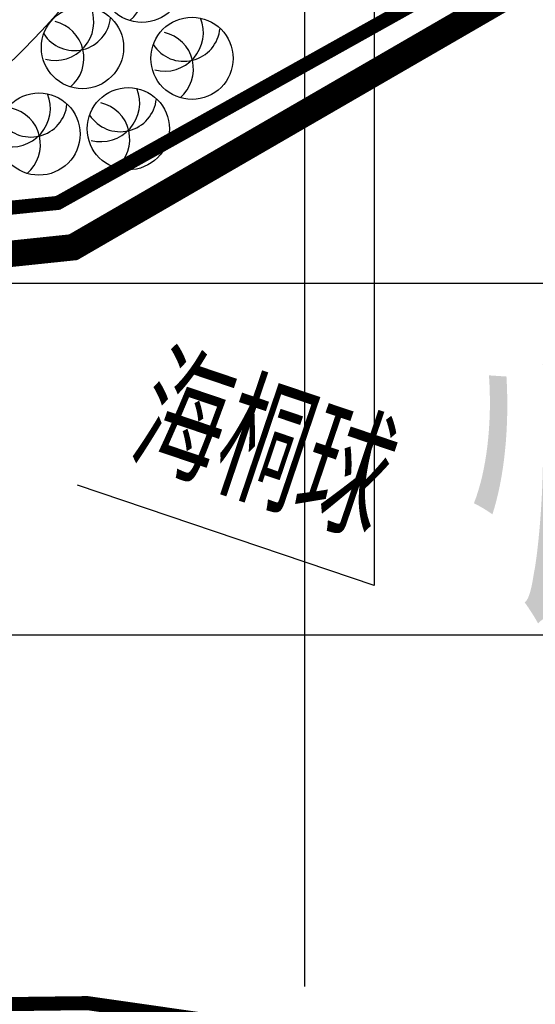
# Model space of a CAD drawing. Header units: millimetres. Extents: x -64078 to -62795, y 13127 to 13405.
# Tile 9 of 51: x -63755 to -63725, y 13173 to 13229. Entities that reach past the tile are written whole.
import ezdxf
from ezdxf.enums import TextEntityAlignment as Align

# ---------------------------------------------------------------- set-up
doc = ezdxf.new("R2010")
doc.units = ezdxf.units.MM
doc.header["$LTSCALE"] = 1000
doc.header["$MEASUREMENT"] = 0
for name, pattern in [('ACAD_ISO02W100', [15, 12, -3]), ('DASH', [0.35, 0.25, -0.1]), ('X3', [5, 4, -1])]:
    doc.linetypes.add(name, pattern=pattern)
for name, color, linetype in [('0植物', 72, 'Continuous'), ('DIM_LEAD', 3, 'Continuous'), ('dixing', 251, 'ACAD_ISO02W100'), ('DLSS', 4, 'Continuous'), ('JMD', 6, 'Continuous'), ('PUB_TEXT', 7, 'Continuous'), ('方格网', 252, 'Continuous')]:
    doc.layers.add(name, color=color, linetype=linetype)
doc.styles.add('_TCH_DIM', font='SIMPLEX', dxfattribs={"bigfont": 'GBCBIG'})
doc.styles.add('HZ', font='rs.shx', dxfattribs={"width": 0.8, "bigfont": 'hztxt.shx'})

# ---------------------------------------------------------------- blocks, each defined once
blk = doc.blocks.new('海桐球')
at = {"layer": '0植物', "color": 86}
blk.add_circle((-35, 50), 866, dxfattribs=at)
for centre, radius, start, end in [((-755, 131), 766, 282.5369, 64.5253), ((-747, -303), 817, 325.3925, 91.4177), ((-88, -738), 789, 19.6513, 146.595)]:
    blk.add_arc(centre, radius, start, end, dxfattribs=at)

msp = doc.modelspace()

# ---------------------------------------------------------------- linework, layer by layer
at = {"color": 1, "linetype": 'DASH', "ltscale": 0.05, "const_width": 1.5, "flags": 128}
msp.add_lwpolyline([(-64038.542, 13204.884), (-63895.092, 13197.371), (-63800.506, 13210.7), (-63751.729, 13215.805), (-63725.678, 13230.88), (-63707.677, 13255.675), (-63810.609, 13373.771), (-64025.417, 13364.851), (-64038.542, 13364.851)], close=True, dxfattribs=at)
at = {"layer": 'DIM_LEAD', "linetype": 'Continuous'}
for p, q in [((-63734.601, 13238.063, 0.189), (-63734.601, 13196.561, 0.189)), ((-63734.601, 13196.561, 0.189), (-63751.483, 13202.275, 0.189))]:
    msp.add_line(p, q, dxfattribs=at)
at = {"layer": 'dixing', "linetype": 'ByBlock', "ltscale": 60}
msp.add_arc((-63782.082, 13254.779), 39.067, 276.2095, 343.2161, dxfattribs=at)
at = {"layer": 'DLSS', "linetype": 'Continuous', "const_width": 0.8, "flags": 128}
msp.add_lwpolyline([(-63726.727, 13232.779), (-63752.599, 13218.327), (-63785.583, 13214.993), (-63860.284, 13204.781, -0.454591), (-63887.535, 13228.56), (-63887.535, 13335.453)], format="xyb", dxfattribs=at)
at = {"layer": 'DLSS', "linetype": 'X3', "const_width": 0.8, "flags": 128}
msp.add_lwpolyline([(-63736.603, 13170.765), (-63750.914, 13172.817), (-63900.251, 13170.952), (-64065.296, 13180.066)], dxfattribs=at)
at = {"layer": '方格网'}
for p, q in [((-63738.542, 13173.771), (-63738.542, 13380.854)), ((-64058.542, 13213.771), (-63698.542, 13213.771)), ((-64058.542, 13193.771), (-63698.542, 13193.771))]:
    msp.add_line(p, q, dxfattribs=at)

# ---------------------------------------------------------------- block references
at = {"layer": '0植物', "xscale": 0.002700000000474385, "yscale": 0.002699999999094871, "zscale": 0.002699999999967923, "rotation": 290.1977628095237}
for p in [(-63747.912, 13230.796), (-63751.294, 13227.028), (-63745.062, 13226.413), (-63753.768, 13222.107), (-63748.685, 13222.41)]:
    msp.add_blockref('海桐球', p, dxfattribs=at)

# ---------------------------------------------------------------- texts
at = {"layer": 'JMD', "color": 4, "linetype": 'Continuous', "style": 'HZ', "width": 0.8}
msp.add_text('公路', height=14.4, rotation=18.6968, dxfattribs=at).set_placement((-63718.31, 13203.969, -56.562), align=Align.MIDDLE)
at = {"layer": 'PUB_TEXT', "linetype": 'Continuous', "style": '_TCH_DIM'}
msp.add_text('海桐球', height=6.7518, rotation=341.3032, dxfattribs=at).set_placement((-63748.821, 13203.591, 0.189))

doc.saveas('drawing.dxf')
